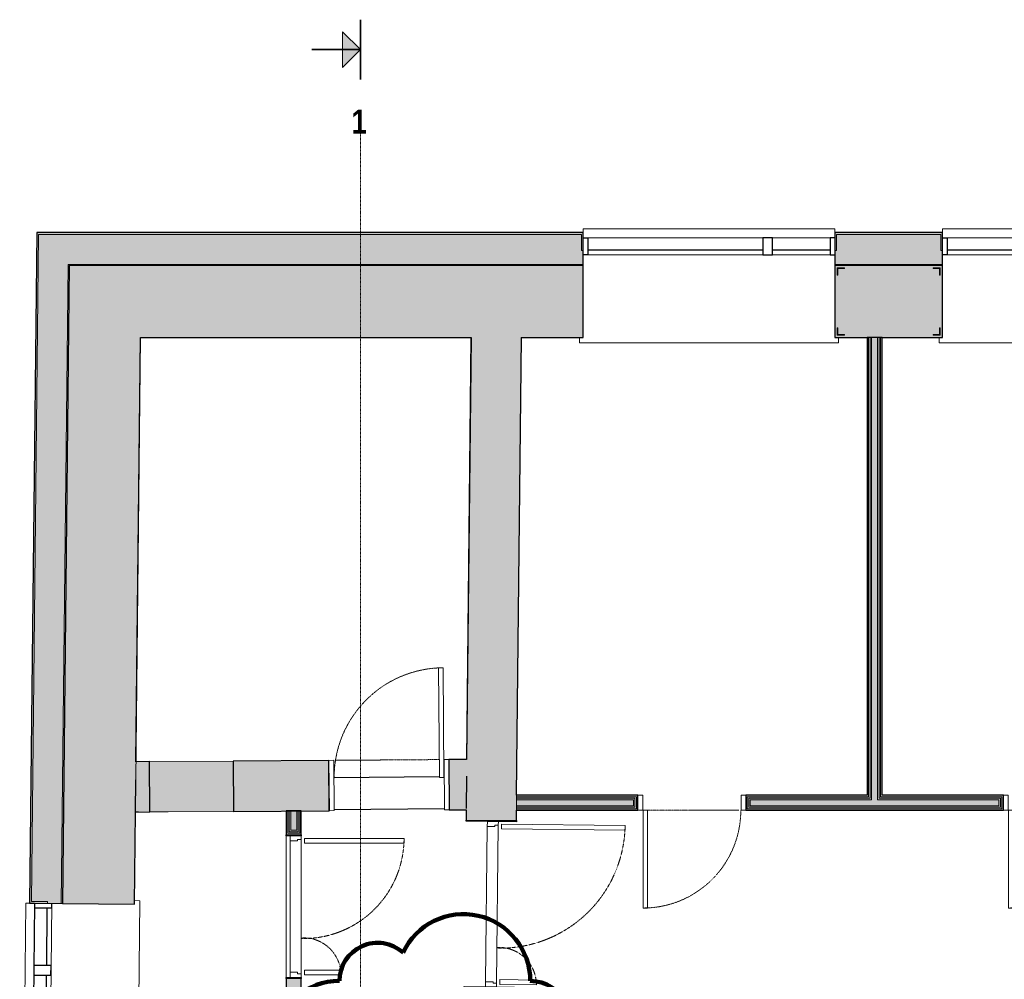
# Model space of a CAD drawing. Header units: millimetres. Extents: x -7937 to 93799, y -5691 to 12696.
# Tile 27 of 67: x 34107 to 42324, y 4688 to 12696. Entities that reach past the tile are written whole.
import ezdxf

# ---------------------------------------------------------------- set-up
doc = ezdxf.new("R2010")
doc.units = ezdxf.units.MM
for name, pattern in [('EST_Dash_1_1_', [2, 1, -1]), ('EST_Dash_2_1_', [3, 2, -1]), ('EST_Dash_2_2_', [4, 2, -2])]:
    doc.linetypes.add(name, pattern=pattern)
for name, color, linetype, lineweight in [('A-DETL-GENF', 7, 'Continuous', 9), ('A-DETL-GENF-HDLN', 7, 'EST_Dash_2_1_', 9), ('A-DOOR', 7, 'Continuous', 9), ('A-DOOR-FRAM', 7, 'Continuous', 25), ('A-GLAZ', 7, 'Continuous', 9)]:
    doc.layers.add(name, color=color, linetype=linetype, lineweight=lineweight)
for name, color, linetype, lineweight, true_color in [('A-FLOR', 7, 'Continuous', 9, 0x7f7f7f), ('A-WALL', 7, 'Continuous', 9, 0x7f7f7f), ('A-WALL-PATT', 7, 'Continuous', 9, 0x7f7f7f), ('G-ANNO-REVC', 1, 'Continuous', 50, 0xff0000), ('G-ANNO-SYMB', 6, 'EST_Dash_2_2_', 20, 0xff00ff), ('I-WALL', 7, 'Continuous', 9, 0x7f7f7f), ('S-BEAM', 7, 'Continuous', 9, 0x7f7f7f)]:
    doc.layers.add(name, color=color, linetype=linetype, lineweight=lineweight, true_color=true_color)
doc.styles.add('Swis721 Cn BT_B', font='swisscb.ttf', dxfattribs={"height": 200})

# ---------------------------------------------------------------- blocks, each defined once
blk = doc.blocks.new('Est_SU - SU-02-900x2100 mm-3671397-1K PUHAS_KUNSTIKS')
at = {"layer": 'A-DOOR', "color": 250, "true_color": 0x3d3d3d}
for p, q in [((370, 878.5), (370, 62.5)), ((408, 878.5), (370, 878.5)), ((370, 62.5), (370, 878.5)), ((370, 878.5), (408, 878.5)), ((408, 62.5), (408, 878.5)), ((408, 878.5), (408, 62.5)), ((370, 62.5), (408, 62.5)), ((408, 62.5), (370, 62.5))]:
    blk.add_line(p, q, dxfattribs=at)
at = {"layer": 'A-DOOR', "color": 253, "linetype": 'EST_Dash_1_1_', "lineweight": 5, "true_color": 0x9e9e9e}
for p, q in [((-8.7, 62.5), (-391, 62.5)), ((-391, 62.5), (408, 62.5))]:
    blk.add_line(p, q, dxfattribs=at)
blk.add_arc((408, 62.5), 816, 90, 180, dxfattribs=at)
at = {"layer": 'A-DOOR-FRAM', "color": 250, "lineweight": 9, "true_color": 0x3d3d3d}
for p, q in [((-410, 62.5), (-450, 62.5)), ((-450, 62.5), (-450, -62.5)), ((-450, -62.5), (-450, 62.5)), ((-450, 62.5), (-410, 62.5)), ((-410, -62.5), (-410, 62.5)), ((-410, 62.5), (-410, -62.5)), ((450, 62.5), (410, 62.5)), ((410, 62.5), (410, -62.5)), ((410, 62.5), (410, -62.5)), ((450, 62.5), (410, 62.5)), ((450, -62.5), (450, 62.5)), ((450, -62.5), (450, 62.5)), ((-450, -62.5), (-410, -62.5)), ((-410, -62.5), (-450, -62.5)), ((410, -62.5), (450, -62.5)), ((410, -62.5), (450, -62.5))]:
    blk.add_line(p, q, dxfattribs=at)
blk = doc.blocks.new('Est_SU - SU-14-1000x2100 mm-4449633-1K PUHAS_KUNSTIKS')
at = {"layer": 'A-DOOR', "color": 250, "true_color": 0x3d3d3d}
for p, q in [((420, 976), (420, 60)), ((458, 976), (420, 976)), ((420, 60), (420, 976)), ((420, 976), (458, 976)), ((458, 60), (458, 976)), ((458, 976), (458, 60)), ((420, 60), (458, 60)), ((458, 60), (420, 60))]:
    blk.add_line(p, q, dxfattribs=at)
at = {"layer": 'A-DOOR', "color": 253, "linetype": 'EST_Dash_1_1_', "lineweight": 5, "true_color": 0x9e9e9e}
for p, q in [((-13.3, 210), (-441, 210)), ((-441, 210), (420, 210))]:
    blk.add_line(p, q, dxfattribs=at)
blk.add_arc((458, 60), 916, 90, 180, dxfattribs=at)
at = {"layer": 'A-DOOR-FRAM', "color": 250, "lineweight": 9, "true_color": 0x3d3d3d}
for p, q in [((-460, 210), (-500, 210)), ((-500, 210), (-500, -210)), ((-500, -210), (-500, 210)), ((-500, 210), (-460, 210)), ((-460, -210), (-460, 210)), ((-460, 210), (-460, -210)), ((500, 210), (460, 210)), ((460, 210), (460, -210)), ((460, 210), (460, -210)), ((500, 210), (460, 210)), ((500, -210), (500, 210)), ((500, -210), (500, 210)), ((-500, -210), (-460, -210)), ((-460, -210), (-500, -210)), ((460, -210), (500, -210)), ((460, -210), (500, -210))]:
    blk.add_line(p, q, dxfattribs=at)
blk = doc.blocks.new('Siseuks laiendiga - SU-06-1200x2100 mm-2961057-1K PUHAS_KUNSTIKS')
at = {"layer": 'A-DOOR', "true_color": 0x3d3d3d}
h = blk.add_hatch(color=250, dxfattribs=at)
h.paths.add_polyline_path([(-600, -62.5), (-590, -62.5), (-590, 62.5), (-600, 62.5), (-600, -50)], flags=0)
h.paths.add_polyline_path([(590, 62.5), (590, -62.5), (600, -62.5), (600, 62.5)], flags=0)
at = {"layer": 'A-DETL-GENF', "color": 250, "lineweight": 5, "true_color": 0x3d3d3d}
for p, q in [((-590, 29.5), (-548, 29.5)), ((-590, -62.5), (-590, 29.5)), ((-548, 29.5), (-548, -32.5)), ((-548, 29.5), (548, 29.5)), ((548, 29.5), (590, 29.5)), ((548, -32.5), (548, 29.5)), ((590, 29.5), (590, -62.5)), ((-560, -62.5), (-590, -62.5)), ((-560, -32.5), (-560, -62.5)), ((-548, -32.5), (-560, -32.5)), ((560, -62.5), (-560, -62.5)), ((560, -32.5), (548, -32.5)), ((560, -62.5), (560, -32.5)), ((590, -62.5), (560, -62.5)), ((-569.2, -394.5), (-569.2, -89.5)), ((-569.2, -89.5), (-529.2, -89.5)), ((-529.2, -89.5), (-529.2, -394.5)), ((529.2, -89.5), (569.2, -89.5)), ((529.2, -920.5), (529.2, -89.5)), ((569.2, -89.5), (569.2, -920.5)), ((-529.2, -394.5), (-569.2, -394.5)), ((569.2, -920.5), (529.2, -920.5))]:
    blk.add_line(p, q, dxfattribs=at)
at = {"layer": 'A-DETL-GENF-HDLN', "color": 250, "true_color": 0x3d3d3d}
for centre, radius, start, end in [((-573.4, -81), 313.5, 270.76756, 3.3828), ((573.4, -81), 839.5, 178.73728, 269.71335)]:
    blk.add_arc(centre, radius, start, end, dxfattribs=at)
at = {"layer": 'A-DOOR', "color": 250, "lineweight": 25, "true_color": 0x3d3d3d}
for p, q in [((-600, -62.5), (-600, 62.5)), ((-600, 62.5), (-590, 62.5)), ((-590, 62.5), (-590, -62.5)), ((590, 62.5), (600, 62.5)), ((590, -62.5), (590, 62.5)), ((600, 62.5), (600, -62.5)), ((-590, -62.5), (-600, -62.5)), ((600, -62.5), (590, -62.5))]:
    blk.add_line(p, q, dxfattribs=at)
blk = doc.blocks.new('Siseuks laiendiga - SU-09-1400x2100 mm-3622317-1K PUHAS_KUNSTIKS')
at = {"layer": 'A-DOOR', "true_color": 0x3d3d3d}
h = blk.add_hatch(color=250, dxfattribs=at)
h.paths.add_polyline_path([(-700, -210), (-690, -209.9), (-690, 210), (-700, 210), (-700, -208.4)], flags=0)
h.paths.add_polyline_path([(690, -210), (700, -210), (700, 210), (690, 209), (690, -180.6)], flags=0)
at = {"layer": 'A-DETL-GENF', "color": 250, "lineweight": 5, "true_color": 0x3d3d3d}
for p, q in [((-690, 32), (-648, 32)), ((-690, -60), (-690, 32)), ((-648, 32), (-648, -30)), ((-648, 32), (648, 32)), ((648, 32), (690, 32)), ((648, -30), (648, 32)), ((690, 32), (690, -60)), ((-660, -60), (-690, -60)), ((-660, -30), (-660, -60)), ((-648, -30), (-660, -30)), ((660, -60), (-660, -60)), ((660, -30), (648, -30)), ((660, -60), (660, -30)), ((690, -60), (660, -60)), ((-669.2, -392), (-669.2, -87)), ((-669.2, -87), (-629.2, -87)), ((-629.2, -87), (-629.2, -392)), ((629.2, -87), (669.2, -87)), ((629.2, -1118), (629.2, -87)), ((669.2, -87), (669.2, -1118)), ((-629.2, -392), (-669.2, -392)), ((669.2, -1118), (629.2, -1118))]:
    blk.add_line(p, q, dxfattribs=at)
at = {"layer": 'A-DETL-GENF-HDLN', "color": 250, "true_color": 0x3d3d3d}
for centre, radius, start, end in [((-673.4, -78.5), 313.5, 270.76756, 3.3828), ((673.4, -78.5), 1039.5, 178.98026, 269.7685)]:
    blk.add_arc(centre, radius, start, end, dxfattribs=at)
at = {"layer": 'A-DOOR', "color": 250, "lineweight": 25, "true_color": 0x3d3d3d}
for p, q in [((-700, -210), (-700, 210)), ((-700, 210), (-690, 210)), ((-690, 210), (-690, -210)), ((690, 210), (700, 210)), ((690, -210), (690, 210)), ((700, 210), (700, -210)), ((-690, -210), (-700, -210)), ((700, -210), (690, -210))]:
    blk.add_line(p, q, dxfattribs=at)
blk = doc.blocks.new('Projekteeritav aken - A-01-2350x2100 mm-4784435-1K PUHAS_KUNSTIKS')
at = {"layer": 'A-GLAZ', "color": 250, "true_color": 0x3d3d3d}
for p, q in [((-1507.2, 532.5), (-1507.2, 606.1)), ((592.8, 606.1), (-1507.2, 606.1)), ((-1507.2, 600.2), (-1507.2, 605)), ((592.8, 606.1), (592.8, 532.5)), ((592.8, 605), (592.8, 600.2)), ((-1507.2, 532.5), (592.8, 532.5)), ((592.8, 532.5), (-1507.2, 532.5)), ((592.8, 531.5), (-1507.2, 531.5)), ((592.8, 390), (-1507.2, 390)), ((-1537.2, -342), (-1537.2, -300)), ((622.8, -300), (622.8, -342)), ((-1537.2, -345), (-1537.2, -342)), ((-1537.2, -345), (622.8, -345)), ((622.8, -342), (622.8, -345))]:
    blk.add_line(p, q, dxfattribs=at)
at = {"layer": 'A-GLAZ', "color": 250, "lineweight": 25, "true_color": 0x3d3d3d}
for p, q in [((-1507.2, 532.5), (-1469.1, 532.5)), ((-1469.1, 532.5), (-1469.1, 390)), ((-7.2, 532.5), (-7.2, 390)), ((72.8, 532.5), (-7.2, 532.5)), ((72.8, 390), (72.8, 532.5)), ((554.7, 532.5), (554.7, 390)), ((592.8, 532.5), (554.7, 532.5)), ((-7.2, 429.3), (-1469.1, 429.3)), ((554.7, 429.3), (72.8, 429.3)), ((-1469.1, 390), (-1507.2, 390)), ((-7.2, 390), (72.8, 390)), ((554.7, 390), (592.8, 390))]:
    blk.add_line(p, q, dxfattribs=at)
blk = doc.blocks.new('Projekteeritav aken - TTA-01-2350x2100 mm-6603859-1K PUHAS_KUNSTIKS')
at = {"layer": 'A-GLAZ', "color": 250, "true_color": 0x3d3d3d}
for p, q in [((-1507.2, 532.5), (-1507.2, 606.1)), ((592.8, 606.1), (-1507.2, 606.1)), ((-1507.2, 600.2), (-1507.2, 605)), ((592.8, 606.1), (592.8, 532.5)), ((592.8, 605), (592.8, 600.2)), ((-1507.2, 532.5), (592.8, 532.5)), ((592.8, 532.5), (-1507.2, 532.5)), ((592.8, 531.5), (-1507.2, 531.5)), ((592.8, 390), (-1507.2, 390)), ((-1537.2, -342), (-1537.2, -300)), ((622.8, -300), (622.8, -342)), ((-1537.2, -345), (-1537.2, -342)), ((-1537.2, -345), (622.8, -345)), ((622.8, -342), (622.8, -345))]:
    blk.add_line(p, q, dxfattribs=at)
at = {"layer": 'A-GLAZ', "color": 250, "lineweight": 25, "true_color": 0x3d3d3d}
for p, q in [((-1507.2, 532.5), (-1469.1, 532.5)), ((-1469.1, 532.5), (-1469.1, 390)), ((-7.2, 532.5), (-7.2, 390)), ((72.8, 532.5), (-7.2, 532.5)), ((72.8, 390), (72.8, 532.5)), ((554.7, 532.5), (554.7, 390)), ((592.8, 532.5), (554.7, 532.5)), ((-7.2, 429.3), (-1469.1, 429.3)), ((554.7, 429.3), (72.8, 429.3)), ((-1469.1, 390), (-1507.2, 390)), ((-7.2, 390), (72.8, 390)), ((554.7, 390), (592.8, 390))]:
    blk.add_line(p, q, dxfattribs=at)
blk = doc.blocks.new('Equal L - L60x5-5023267-1K PUHAS_KUNSTIKS')
at = {"layer": 'S-BEAM', "color": 250, "true_color": 0x3d3d3d}
for p, q in [((-5888.2, -2056.2), (-5893.2, -2056.2)), ((-5893.2, -2056.2), (-5893.2, -2116.2)), ((-5893.2, -2116.2), (-5833.2, -2116.2)), ((-5888.2, -2111.2), (-5888.2, -2056.2)), ((-5833.2, -2111.2), (-5888.2, -2111.2)), ((-5833.2, -2116.2), (-5833.2, -2111.2))]:
    blk.add_line(p, q, dxfattribs=at)
blk = doc.blocks.new('Section - Arrow_ name_ position-7234-1K PUHAS_KUNSTIKS')
at = {"layer": 'G-ANNO-SYMB', "linetype": 'Continuous', "lineweight": 9, "true_color": 0x5b5b5b}
blk.add_hatch(color=251, dxfattribs=at).paths.add_polyline_path([(-7.5, -1.5), (-6, 0), (-4.5, -1.5)], flags=0)
at = {"layer": 'G-ANNO-SYMB', "color": 250, "linetype": 'Continuous', "lineweight": 35, "true_color": 0x333333}
for p, q in [((-3.5, 0), (-8.5, 0)), ((-6, 0), (-6, -4.071))]:
    blk.add_line(p, q, dxfattribs=at)
at = {"layer": 'G-ANNO-SYMB', "color": 250, "linetype": 'Continuous', "lineweight": 9, "true_color": 0x333333}
for p, q in [((-6, 0), (-7.5, -1.5)), ((-4.5, -1.5), (-6, 0)), ((-7.5, -1.5), (-4.5, -1.5))]:
    blk.add_line(p, q, dxfattribs=at)
blk = doc.blocks.new('Family - ___-6931732-1K PUHAS_KUNSTIKS')
at = {"layer": 'G-ANNO-REVC', "color": 20, "lineweight": 100, "true_color": 0xff3333}
for centre, radius, start, end in [((-8911.5, 4674.1), 557.4, 360, 154.79123), ((-9628.1, 4674.1), 318.5, 48.18969, 180), ((-9946.6, 4101.1), 573, 90, 244.79123), ((-8354.1, 4346.7), 327.4, 318.18969, 90), ((-8354.1, 3610), 573, 270, 64.79123), ((-9946.6, 3364.4), 327.4, 138.18969, 270), ((-9946.6, 2464), 573, 90, 244.79123), ((-8354.1, 2709.5), 327.4, 318.18969, 90), ((-8354.1, 1972.8), 573, 270, 64.79123), ((-9946.6, 1727.2), 327.4, 138.18969, 270), ((-9389.2, 1399.8), 557.4, 180, 334.79123), ((-8672.6, 1399.8), 318.5, 228.18969, 360)]:
    blk.add_arc(centre, radius, start, end, dxfattribs=at)

msp = doc.modelspace()

# ---------------------------------------------------------------- hatches: boundary and pattern name
at = {"layer": 'A-WALL', "true_color": 0x3d3d3d}
h = msp.add_hatch(color=250, dxfattribs=at)
h.paths.add_polyline_path([(34374.9, -2146.2), (34384.9, -2146.2), (34442.1, 3220.9), (34432.1, 3221), (34390.2, -714.8)], flags=0)
h.paths.add_polyline_path([(34464.5, 5320.8), (34521.2, 10653.8), (34511.2, 10653.8), (34454.5, 5320.9)], flags=0)
h = msp.add_hatch(color=250, dxfattribs=at)
h.paths.add_polyline_path([(54051.6, 10643.8), (54051.6, 10653.8), (52709.1, 10653.8), (52709.1, 10643.8), (52964, 10643.8)], flags=0)
h.paths.add_polyline_path([(51059.1, 10643.8), (51059.1, 10653.8), (49909.1, 10653.8), (49909.1, 10643.8), (50754.3, 10643.8)], flags=0)
h.paths.add_polyline_path([(47809.1, 10643.8), (47809.1, 10653.8), (46909.1, 10653.8), (46909.1, 10643.8), (47603.3, 10643.8)], flags=0)
h.paths.add_polyline_path([(44809.1, 10643.8), (44809.1, 10653.8), (43909.1, 10653.8), (43909.1, 10643.8), (44029.5, 10643.8)], flags=0)
h.paths.add_polyline_path([(41809.1, 10643.8), (41809.1, 10653.8), (40909.1, 10653.8), (40909.1, 10643.8), (41349.2, 10643.8)], flags=0)
h.paths.add_polyline_path([(38809.1, 10643.8), (38809.1, 10653.8), (34521.2, 10653.8), (34521.1, 10643.8), (38668.8, 10643.8)], flags=0)
at = {"layer": 'A-WALL-PATT', "true_color": 0x3d3d3d}
h = msp.add_hatch(color=250, dxfattribs=at)
h.paths.add_polyline_path([(34107.1, -2411.2), (34122.1, -2411.2), (34181.9, 3208.6), (34315.8, 3207.2), (34316, 3222.2), (34167.1, 3223.8), (34125.2, -714.8)], flags=0)
h.paths.add_polyline_path([(34338.3, 5322.1), (34338.5, 5337.1), (34204.6, 5338.5), (34264, 10918.8), (34249, 10918.8), (34189.5, 5323.7)], flags=0)
h = msp.add_hatch(color=250, dxfattribs=at)
h.paths.add_polyline_path([(34372.3, -2396.2), (34432.1, 3221), (34316, 3222.2), (34315.8, 3207.2), (34181.9, 3208.6), (34122.3, -2396.2)], flags=0)
h.paths.add_polyline_path([(34454.5, 5320.9), (34513.9, 10903.8), (34263.9, 10903.8), (34204.6, 5338.5), (34338.5, 5337.1), (34338.3, 5322.1)], flags=0)
h = msp.add_hatch(color=250, dxfattribs=at)
h.paths.add_polyline_path([(49924.1, 10769.9), (49924.1, 10903.8), (51044.1, 10903.8), (51044.1, 10781.3), (51059.1, 10781.3), (51059.1, 10918.8), (49909.1, 10918.8), (49909.1, 10769.9)], flags=0)
h.paths.add_polyline_path([(47809.1, 10769.9), (47809.1, 10918.8), (46909.1, 10918.8), (46909.1, 10769.9), (46924.1, 10769.9), (46924.1, 10903.8), (47794.1, 10903.8), (47794.1, 10769.9)], flags=0)
h.paths.add_polyline_path([(44809.1, 10769.9), (44809.1, 10918.8), (43909.1, 10918.8), (43909.1, 10769.9), (43924.1, 10769.9), (43924.1, 10903.8), (44794.1, 10903.8), (44794.1, 10769.9)], flags=0)
h.paths.add_polyline_path([(41809.1, 10769.9), (41809.1, 10918.8), (40909.1, 10918.8), (40909.1, 10769.9), (40924.1, 10769.9), (40924.1, 10903.8), (41794.1, 10903.8), (41794.1, 10769.9)], flags=0)
h.paths.add_polyline_path([(38809.1, 10769.9), (38809.1, 10918.8), (34264, 10918.8), (34263.9, 10903.8), (38794.1, 10903.8), (38794.1, 10769.9)], flags=0)
h.paths.add_polyline_path([(52724.1, 10781.3), (52724.1, 10903.8), (54051.6, 10903.8), (54051.6, 10918.8), (52709.1, 10918.8), (52709.1, 10781.3)], flags=0)
h = msp.add_hatch(color=250, dxfattribs=at)
h.paths.add_polyline_path([(54051.6, 10653.8), (54051.6, 10903.8), (52724.1, 10903.8), (52724.1, 10781.3), (52709.1, 10781.3), (52709.1, 10653.8), (52964, 10653.8)], flags=0)
h.paths.add_polyline_path([(51059.1, 10653.8), (51059.1, 10781.3), (51044.1, 10781.3), (51044.1, 10903.8), (49924.1, 10903.8), (49924.1, 10769.9), (49909.1, 10769.9), (49909.1, 10653.8), (50754.3, 10653.8)], flags=0)
h.paths.add_polyline_path([(47809.1, 10653.8), (47809.1, 10769.9), (47794.1, 10769.9), (47794.1, 10903.8), (46924.1, 10903.8), (46924.1, 10769.9), (46909.1, 10769.9), (46909.1, 10653.8), (47603.3, 10653.8)], flags=0)
h.paths.add_polyline_path([(44809.1, 10653.8), (44809.1, 10769.9), (44794.1, 10769.9), (44794.1, 10903.8), (43924.1, 10903.8), (43924.1, 10769.9), (43909.1, 10769.9), (43909.1, 10653.8), (44029.5, 10653.8)], flags=0)
h.paths.add_polyline_path([(41809.1, 10653.8), (41809.1, 10769.9), (41794.1, 10769.9), (41794.1, 10903.8), (40924.1, 10903.8), (40924.1, 10769.9), (40909.1, 10769.9), (40909.1, 10653.8), (41349.2, 10653.8)], flags=0)
h.paths.add_polyline_path([(38809.1, 10653.8), (38809.1, 10769.9), (38794.1, 10769.9), (38794.1, 10903.8), (34513.9, 10903.8), (34511.2, 10653.8), (38668.8, 10653.8)], flags=0)
at = {"layer": 'A-WALL-PATT', "true_color": 0x414141}
h = msp.add_hatch(color=250, dxfattribs=at)
h.paths.add_polyline_path([(34391.4, -1536.2), (34991.5, -1536.2), (35042.1, 3214.5), (34445.5, 3220.8), (34445.5, 3217), (34442.1, 3217.1), (34400.2, -714.8)], flags=0)
h.paths.add_polyline_path([(35064.4, 5314.4), (35121.2, 10643.8), (34521.1, 10643.8), (34464.5, 5320.8)], flags=0)
h = msp.add_hatch(color=250, dxfattribs=at)
h.paths.add_polyline_path([(50401.8, 10043.8), (50401.8, 10643.8), (49909.1, 10643.8), (49909.1, 10043.8), (50187.6, 10043.8)], flags=0)
h.paths.add_polyline_path([(47809.1, 10043.8), (47809.1, 10643.8), (46909.1, 10643.8), (46909.1, 10043.8), (47789.1, 10043.8)], flags=0)
h.paths.add_polyline_path([(44809.1, 10043.8), (44809.1, 10643.8), (43909.1, 10643.8), (43909.1, 10043.8), (44789.1, 10043.8)], flags=0)
h.paths.add_polyline_path([(41809.1, 10043.8), (41809.1, 10643.8), (40909.1, 10643.8), (40909.1, 10043.8), (41789.1, 10043.8)], flags=0)
h.paths.add_polyline_path([(38809.1, 10043.8), (38809.1, 10643.8), (35121.2, 10643.8), (35114.8, 10043.8), (38668.8, 10043.8)], flags=0)
h.paths.add_polyline_path([(46939.1, 10063.8), (46929.1, 10063.8), (46929.1, 10123.8), (46934.1, 10123.8), (46934.1, 10068.8), (46989.1, 10068.8), (46989.1, 10063.8)], flags=0)
h.paths.add_polyline_path([(47784.1, 10063.8), (47729.1, 10063.8), (47729.1, 10068.8), (47784.1, 10068.8), (47784.1, 10123.8), (47789.1, 10123.8), (47789.1, 10063.8)], flags=0)
h.paths.add_polyline_path([(43934.1, 10063.8), (43929.1, 10063.8), (43929.1, 10123.8), (43934.1, 10123.8), (43934.1, 10068.8), (43989.1, 10068.8), (43989.1, 10063.8)], flags=0)
h.paths.add_polyline_path([(44779.1, 10063.8), (44729.1, 10063.8), (44729.1, 10068.8), (44784.1, 10068.8), (44784.1, 10123.8), (44789.1, 10123.8), (44789.1, 10063.8), (44784.1, 10063.8)], flags=0)
h.paths.add_polyline_path([(40934.1, 10063.8), (40929.1, 10063.8), (40929.1, 10123.8), (40934.1, 10123.8), (40934.1, 10068.8), (40989.1, 10068.8), (40989.1, 10063.8)], flags=0)
h.paths.add_polyline_path([(41784.1, 10063.8), (41729.1, 10063.8), (41729.1, 10068.8), (41784.1, 10068.8), (41784.1, 10123.8), (41789.1, 10123.8), (41789.1, 10063.8)], flags=0)
h.paths.add_polyline_path([(47789.1, 10563.8), (47784.1, 10563.8), (47784.1, 10618.8), (47729.1, 10618.8), (47729.1, 10623.8), (47789.1, 10623.8), (47789.1, 10618.8)], flags=0)
h.paths.add_polyline_path([(44784.1, 10563.8), (44784.1, 10618.8), (44729.1, 10618.8), (44729.1, 10623.8), (44789.1, 10623.8), (44789.1, 10563.8)], flags=0)
h.paths.add_polyline_path([(41784.1, 10563.8), (41784.1, 10618.8), (41729.1, 10618.8), (41729.1, 10623.8), (41789.1, 10623.8), (41789.1, 10563.8)], flags=0)
h.paths.add_polyline_path([(46934.1, 10563.8), (46929.1, 10563.8), (46929.1, 10623.8), (46989.1, 10623.8), (46989.1, 10618.8), (46934.1, 10618.8)], flags=0)
h.paths.add_polyline_path([(43929.1, 10563.8), (43929.1, 10623.8), (43989.1, 10623.8), (43989.1, 10618.8), (43934.1, 10618.8), (43934.1, 10563.8)], flags=0)
h.paths.add_polyline_path([(40929.1, 10563.8), (40929.1, 10623.8), (40989.1, 10623.8), (40989.1, 10618.8), (40934.1, 10618.8), (40934.1, 10563.8)], flags=0)
h = msp.add_hatch(color=250, dxfattribs=at)
h.paths.add_polyline_path([(38171.2, -1536.2), (38189.3, 163.8), (37769.4, 168.3), (37751.2, -1536.2)], flags=0)
h.paths.add_polyline_path([(38204.2, 1563.7), (38236.7, 4612.8), (37816.7, 4617.3), (37784.3, 1568.2)], flags=0)
h.paths.add_polyline_path([(38251.6, 6012.7), (38294.5, 10043.8), (37874.5, 10043.8), (37831.6, 6017.2), (38222.1, 6013.1)], flags=0)
at = {"layer": 'A-WALL-PATT', "true_color": 0x3d3d3d}
for points in [[(41191.6, 6223.8), (41191.6, 10043.8), (41179.1, 10043.8), (41179.1, 6223.8)], [(41191.6, 6211.3), (41204.1, 6211.3), (41204.1, 10043.8), (41191.6, 10043.8), (41191.6, 6222.1)], [(41204.1, 6198.8), (41216.6, 6198.8), (41216.6, 10043.8), (41204.1, 10043.8), (41204.1, 6211.3)], [(41266.6, 6186.3), (41266.6, 10043.8), (41216.6, 10043.8), (41216.6, 6186.3)], [(41266.6, 6198.8), (41279.1, 6198.8), (41279.1, 10043.8), (41266.6, 10043.8), (41266.6, 6222.1)], [(41279.1, 6211.3), (41291.6, 6211.3), (41291.6, 10043.8), (41279.1, 10043.8), (41279.1, 6222.1)], [(41291.6, 6223.8), (41304.1, 6223.8), (41304.1, 10043.8), (41291.6, 10043.8), (41291.6, 6852.7)]]:
    msp.add_hatch(color=250, dxfattribs=at).paths.add_polyline_path(points, flags=0)
at = {"layer": 'A-WALL-PATT', "true_color": 0x414141}
h = msp.add_hatch(color=250, dxfattribs=at)
h.paths.add_polyline_path([(35072.6, 6083.6), (35192.7, 6084.5), (35189.7, 6504.5), (35077.1, 6503.7)], flags=0)
h.paths.add_polyline_path([(35892.7, 6089.4), (36691, 6095), (36688.1, 6515), (35889.7, 6509.4)], flags=0)
h.paths.add_polyline_path([(37691, 6102), (37832.6, 6103), (37837, 6523.1), (37688.1, 6522)], flags=0)
at = {"layer": 'A-WALL-PATT', "true_color": 0x3d3d3d}
h = msp.add_hatch(color=250, dxfattribs=at)
h.paths.add_polyline_path([(50133.4, 6136.3), (50134.1, 6186.3), (49254.1, 6186.3), (49254.1, 6136.3), (49390.2, 6136.3)], flags=0)
h.paths.add_polyline_path([(48279.1, 6136.3), (48279.1, 6186.3), (46104.1, 6186.3), (46104.1, 6136.3), (47603.3, 6136.3)], flags=0)
h.paths.add_polyline_path([(44923, 6136.3), (45129.1, 6136.3), (45129.1, 6186.3), (43254.1, 6186.3), (43254.1, 6136.3), (44029.5, 6136.3)], flags=0)
h.paths.add_polyline_path([(42279.1, 6136.3), (42279.1, 6186.3), (40204.1, 6186.3), (40204.1, 6136.3), (42242.6, 6136.3)], flags=0)
h.paths.add_polyline_path([(39229.1, 6136.3), (39229.1, 6186.3), (38253.5, 6186.3), (38252.9, 6136.3), (38668.8, 6136.3)], flags=0)
h = msp.add_hatch(color=250, dxfattribs=at)
h.paths.add_polyline_path([(49254.1, 6161.3), (49254.1, 6186.3), (50134.1, 6186.3), (50134.2, 6198.8), (49241.6, 6198.8), (49241.6, 6161.3)], flags=0)
h.paths.add_polyline_path([(48291.6, 6161.3), (48291.6, 6198.8), (47266.6, 6198.8), (47266.6, 6186.3), (48279.1, 6186.3), (48279.1, 6161.3)], flags=0)
h.paths.add_polyline_path([(46091.6, 6161.3), (46104.1, 6161.3), (46104.1, 6186.3), (47216.6, 6186.3), (47216.6, 6198.8), (46091.6, 6198.8)], flags=0)
h.paths.add_polyline_path([(45141.6, 6161.3), (45141.6, 6198.8), (44266.6, 6198.8), (44266.6, 6186.3), (45129.1, 6186.3), (45129.1, 6161.3)], flags=0)
h.paths.add_polyline_path([(43254.1, 6161.3), (43254.1, 6186.3), (44216.6, 6186.3), (44216.6, 6198.8), (43241.6, 6198.8), (43241.6, 6161.3)], flags=0)
h.paths.add_polyline_path([(42291.6, 6161.3), (42291.6, 6198.8), (41266.6, 6198.8), (41266.6, 6186.3), (42279.1, 6186.3), (42279.1, 6161.3)], flags=0)
h.paths.add_polyline_path([(40204.1, 6161.3), (40204.1, 6186.3), (41216.6, 6186.3), (41216.6, 6198.8), (40191.6, 6198.8), (40191.6, 6161.3)], flags=0)
h.paths.add_polyline_path([(39241.6, 6161.3), (39241.6, 6198.8), (38253.6, 6198.8), (38253.5, 6186.3), (39229.1, 6186.3), (39229.1, 6161.3)], flags=0)
h = msp.add_hatch(color=250, dxfattribs=at)
h.paths.add_polyline_path([(49229.1, 6161.3), (49241.6, 6161.3), (49241.6, 6198.8), (50134.2, 6198.8), (50134.4, 6211.3), (49229.1, 6211.3)], flags=0)
h.paths.add_polyline_path([(48304.1, 6161.3), (48304.1, 6211.3), (47279.1, 6211.3), (47279.1, 6198.8), (48291.6, 6198.8), (48291.6, 6161.3)], flags=0)
h.paths.add_polyline_path([(46079.1, 6161.3), (46091.6, 6161.3), (46091.6, 6198.8), (47204.1, 6198.8), (47204.1, 6211.3), (46079.1, 6211.3)], flags=0)
h.paths.add_polyline_path([(45154.1, 6161.3), (45154.1, 6211.3), (44279.1, 6211.3), (44279.1, 6198.8), (45141.6, 6198.8), (45141.6, 6161.3)], flags=0)
h.paths.add_polyline_path([(43229.1, 6161.3), (43241.6, 6161.3), (43241.6, 6198.8), (44204.1, 6198.8), (44204.1, 6211.3), (43229.1, 6211.3)], flags=0)
h.paths.add_polyline_path([(42304.1, 6161.3), (42304.1, 6211.3), (41279.1, 6211.3), (41279.1, 6198.8), (42291.6, 6198.8), (42291.6, 6161.3)], flags=0)
h.paths.add_polyline_path([(40179.1, 6161.3), (40191.6, 6161.3), (40191.6, 6198.8), (41204.1, 6198.8), (41204.1, 6211.3), (40179.1, 6211.3)], flags=0)
h.paths.add_polyline_path([(39254.1, 6161.3), (39254.1, 6211.3), (38253.7, 6211.3), (38253.6, 6198.8), (39241.6, 6198.8), (39241.6, 6161.3)], flags=0)
h = msp.add_hatch(color=250, dxfattribs=at)
h.paths.add_polyline_path([(49229.1, 6161.3), (49229.1, 6211.3), (50134.4, 6211.3), (50134.6, 6223.8), (49216.6, 6223.8), (49216.6, 6161.3)], flags=0)
h.paths.add_polyline_path([(48316.6, 6161.3), (48316.6, 6223.8), (47291.6, 6223.8), (47291.6, 6211.3), (48304.1, 6211.3), (48304.1, 6161.3)], flags=0)
h.paths.add_polyline_path([(46066.6, 6161.3), (46079.1, 6161.3), (46079.1, 6211.3), (47191.6, 6211.3), (47191.6, 6223.8), (46066.6, 6223.8)], flags=0)
h.paths.add_polyline_path([(45154.1, 6161.3), (45166.6, 6161.3), (45166.6, 6223.8), (44291.6, 6223.8), (44291.6, 6211.3), (45154.1, 6211.3)], flags=0)
h.paths.add_polyline_path([(43216.6, 6161.3), (43229.1, 6161.3), (43229.1, 6211.3), (44191.6, 6211.3), (44191.6, 6223.8), (43216.6, 6223.8)], flags=0)
h.paths.add_polyline_path([(42304.1, 6161.3), (42316.6, 6161.3), (42316.6, 6223.8), (41291.6, 6223.8), (41291.6, 6211.3), (42304.1, 6211.3)], flags=0)
h.paths.add_polyline_path([(40179.1, 6161.3), (40179.1, 6211.3), (41191.6, 6211.3), (41191.6, 6223.8), (40166.6, 6223.8), (40166.6, 6161.3)], flags=0)
h.paths.add_polyline_path([(39266.6, 6161.3), (39266.6, 6223.8), (38253.9, 6223.8), (38253.7, 6211.3), (39254.1, 6211.3), (39254.1, 6161.3)], flags=0)
h = msp.add_hatch(color=250, dxfattribs=at)
h.paths.add_polyline_path([(36344.2, 263.8), (36344.2, 4681.6), (36394.2, 4681.6), (36394.2, 4694.1), (36331.7, 4694.1), (36331.7, 263.8)], flags=0)
h.paths.add_polyline_path([(36331.7, 5894.1), (36394.2, 5894.1), (36394.2, 5906.6), (36344.2, 5906.6), (36344.2, 6094.1), (36331.7, 6094.1)], flags=0)
h = msp.add_hatch(color=250, dxfattribs=at)
h.paths.add_polyline_path([(36356.7, 263.8), (36356.7, 4669.1), (36394.2, 4669.1), (36394.2, 4681.6), (36344.2, 4681.6), (36344.2, 263.8)], flags=0)
h.paths.add_polyline_path([(36344.2, 5906.6), (36394.2, 5906.6), (36394.2, 5919.1), (36356.7, 5919.1), (36356.7, 6094.1), (36344.2, 6094.1)], flags=0)
h = msp.add_hatch(color=250, dxfattribs=at)
h.paths.add_polyline_path([(36369.2, 263.8), (36369.2, 4656.6), (36394.2, 4656.6), (36394.2, 4669.1), (36356.7, 4669.1), (36356.7, 263.8)], flags=0)
h.paths.add_polyline_path([(36356.7, 5919.1), (36394.2, 5919.1), (36394.2, 5931.6), (36369.2, 5931.6), (36369.2, 6094.1), (36356.7, 6094.1)], flags=0)
h = msp.add_hatch(color=250, dxfattribs=at)
h.paths.add_polyline_path([(36419.2, 263.8), (36419.2, 4656.6), (36369.2, 4656.6), (36369.2, 263.8), (36394.2, 263.8)], flags=0)
h.paths.add_polyline_path([(36369.2, 5931.6), (36419.2, 5931.6), (36419.2, 6094.1), (36369.2, 6094.1)], flags=0)
h = msp.add_hatch(color=250, dxfattribs=at)
h.paths.add_polyline_path([(36419.2, 263.8), (36431.7, 263.8), (36431.7, 4669.1), (36394.2, 4669.1), (36394.2, 4656.6), (36419.2, 4656.6), (36419.2, 1807.7)], flags=0)
h.paths.add_polyline_path([(36431.7, 5919.1), (36431.7, 6094.1), (36419.2, 6094.1), (36419.2, 5931.6), (36394.2, 5931.6), (36394.2, 5919.1)], flags=0)
h = msp.add_hatch(color=250, dxfattribs=at)
h.paths.add_polyline_path([(36431.7, 263.8), (36444.2, 263.8), (36444.2, 4681.6), (36394.2, 4681.6), (36394.2, 4669.1), (36431.7, 4669.1), (36431.7, 1807.7)], flags=0)
h.paths.add_polyline_path([(36444.2, 5906.6), (36444.2, 6094.1), (36431.7, 6094.1), (36431.7, 5919.1), (36394.2, 5919.1), (36394.2, 5906.6), (36435.2, 5906.6)], flags=0)
h = msp.add_hatch(color=250, dxfattribs=at)
h.paths.add_polyline_path([(36444.2, 263.8), (36456.7, 263.8), (36456.7, 4694.1), (36394.2, 4694.1), (36394.2, 4681.6), (36444.2, 4681.6), (36444.2, 1807.7)], flags=0)
h.paths.add_polyline_path([(36456.7, 5894.1), (36456.7, 6094.1), (36444.2, 6094.1), (36444.2, 5906.6), (36394.2, 5906.6), (36394.2, 5894.1), (36435.2, 5894.1)], flags=0)
h = msp.add_hatch(color=250, dxfattribs=at)
h.paths.add_polyline_path([(50132.8, 6098.8), (50133, 6111.3), (49229.1, 6111.3), (49229.1, 6161.3), (49216.6, 6161.3), (49216.6, 6098.8), (49390.2, 6098.8)], flags=0)
h.paths.add_polyline_path([(48316.6, 6098.8), (48316.6, 6161.3), (48304.1, 6161.3), (48304.1, 6111.3), (47291.6, 6111.3), (47291.6, 6098.8), (47603.3, 6098.8)], flags=0)
h.paths.add_polyline_path([(47156.6, 6098.8), (47191.6, 6098.8), (47191.6, 6111.3), (46079.1, 6111.3), (46079.1, 6161.3), (46066.6, 6161.3), (46066.6, 6098.8), (46709.8, 6098.8)], flags=0)
h.paths.add_polyline_path([(45166.6, 6098.8), (45166.6, 6161.3), (45154.1, 6161.3), (45154.1, 6111.3), (43229.1, 6111.3), (43229.1, 6161.3), (43216.6, 6161.3), (43216.6, 6098.8), (44923, 6098.8)], flags=0)
h.paths.add_polyline_path([(42242.6, 6098.8), (42316.6, 6098.8), (42316.6, 6161.3), (42304.1, 6161.3), (42304.1, 6111.3), (40179.1, 6111.3), (40179.1, 6161.3), (40166.6, 6161.3), (40166.6, 6098.8), (41349.2, 6098.8)], flags=0)
h.paths.add_polyline_path([(39266.6, 6098.8), (39266.6, 6161.3), (39254.1, 6161.3), (39254.1, 6111.3), (38252.7, 6111.3), (38252.5, 6098.8), (38668.8, 6098.8)], flags=0)
h = msp.add_hatch(color=250, dxfattribs=at)
h.paths.add_polyline_path([(50133, 6111.3), (50133.2, 6123.8), (49241.6, 6123.8), (49241.6, 6161.3), (49229.1, 6161.3), (49229.1, 6111.3), (49390.2, 6111.3)], flags=0)
h.paths.add_polyline_path([(48304.1, 6111.3), (48304.1, 6161.3), (48291.6, 6161.3), (48291.6, 6123.8), (47279.1, 6123.8), (47279.1, 6111.3), (47603.3, 6111.3)], flags=0)
h.paths.add_polyline_path([(47156.6, 6111.3), (47204.1, 6111.3), (47204.1, 6123.8), (46091.6, 6123.8), (46091.6, 6161.3), (46079.1, 6161.3), (46079.1, 6111.3), (46709.8, 6111.3)], flags=0)
h.paths.add_polyline_path([(45154.1, 6111.3), (45154.1, 6161.3), (45141.6, 6161.3), (45141.6, 6123.8), (43241.6, 6123.8), (43241.6, 6161.3), (43229.1, 6161.3), (43229.1, 6111.3), (44923, 6111.3)], flags=0)
h.paths.add_polyline_path([(42242.6, 6111.3), (42304.1, 6111.3), (42304.1, 6161.3), (42291.6, 6161.3), (42291.6, 6123.8), (40191.6, 6123.8), (40191.6, 6161.3), (40179.1, 6161.3), (40179.1, 6111.3), (41349.2, 6111.3)], flags=0)
h.paths.add_polyline_path([(39254.1, 6111.3), (39254.1, 6161.3), (39241.6, 6161.3), (39241.6, 6123.8), (38252.8, 6123.8), (38252.7, 6111.3), (38668.8, 6111.3)], flags=0)
h = msp.add_hatch(color=250, dxfattribs=at)
h.paths.add_polyline_path([(50133.2, 6123.8), (50133.4, 6136.3), (49254.1, 6136.3), (49254.1, 6161.3), (49241.6, 6161.3), (49241.6, 6123.8), (49390.2, 6123.8)], flags=0)
h.paths.add_polyline_path([(48291.6, 6123.8), (48291.6, 6161.3), (48279.1, 6161.3), (48279.1, 6136.3), (47266.6, 6136.3), (47266.6, 6123.8), (47603.3, 6123.8)], flags=0)
h.paths.add_polyline_path([(47156.6, 6123.8), (47216.6, 6123.8), (47216.6, 6136.3), (46104.1, 6136.3), (46104.1, 6161.3), (46091.6, 6161.3), (46091.6, 6123.8), (46709.8, 6123.8)], flags=0)
h.paths.add_polyline_path([(44923, 6123.8), (45141.6, 6123.8), (45141.6, 6161.3), (45129.1, 6161.3), (45129.1, 6136.3), (43254.1, 6136.3), (43254.1, 6161.3), (43241.6, 6161.3), (43241.6, 6123.8), (44029.5, 6123.8)], flags=0)
h.paths.add_polyline_path([(42291.6, 6123.8), (42291.6, 6161.3), (42279.1, 6161.3), (42279.1, 6136.3), (40204.1, 6136.3), (40204.1, 6161.3), (40191.6, 6161.3), (40191.6, 6123.8), (42242.6, 6123.8)], flags=0)
h.paths.add_polyline_path([(39241.6, 6123.8), (39241.6, 6161.3), (39229.1, 6161.3), (39229.1, 6136.3), (38252.9, 6136.3), (38252.8, 6123.8), (38668.8, 6123.8)], flags=0)
at = {"layer": 'I-WALL', "true_color": 0x3d3d3d}
msp.add_hatch(color=250, dxfattribs=at).paths.add_polyline_path([(35192.7, 6084.5), (35892.7, 6089.4), (35889.7, 6509.4), (35189.7, 6504.5)], flags=0)

# ---------------------------------------------------------------- linework, layer by layer
at = {"layer": 'A-FLOR', "color": 253, "true_color": 0x9e9e9e}
for p, q in [((35114.8, 10043.8), (35075.5, 6352.5)), ((37872.6, 10043.8), (35114.8, 10043.8)), ((37836, 6523), (37872.6, 10043.8)), ((38779.1, 10043.8), (38292.6, 10043.8)), ((41779.1, 10043.8), (40939.1, 10043.8)), ((36729.1, 6371.2), (37609.1, 6381.2)), ((37647.1, 6381.6), (37649.1, 6381.6)), ((35072.6, 6082.5), (35064.7, 5344.4)), ((35346.5, 6085.6), (35072.6, 6082.5)), ((37651, 6111.7), (36731, 6101.3))]:
    msp.add_line(p, q, dxfattribs=at)
at = {"layer": 'A-FLOR', "color": 250, "true_color": 0x3d3d3d}
for p, q in [((35114.8, 10043.8), (35075.5, 6352.5)), ((37872.6, 10043.8), (35114.8, 10043.8)), ((37836, 6523), (37872.6, 10043.8)), ((38779.1, 10043.8), (38292.6, 10043.8)), ((41779.1, 10043.8), (40939.1, 10043.8)), ((36729.1, 6371.2), (37609.1, 6381.2)), ((37647.1, 6381.6), (37649.1, 6381.6)), ((35072.6, 6082.5), (35064.7, 5344.4)), ((35346.5, 6085.6), (35072.6, 6082.5))]:
    msp.add_line(p, q, dxfattribs=at)
at = {"layer": 'A-WALL', "color": 250, "lineweight": 30, "true_color": 0x3d3d3d}
for p, q in [((34249, 10918.8), (34189.5, 5323.7)), ((34264, 10918.8), (34249, 10918.8)), ((34524.1, 10918.8), (34264, 10918.8)), ((38809.1, 10918.8), (34524.1, 10918.8)), ((38809.1, 10643.8), (38809.1, 10918.8)), ((41809.1, 10918.8), (40909.1, 10918.8)), ((40909.1, 10918.8), (40909.1, 10643.8)), ((41809.1, 10643.8), (41809.1, 10918.8)), ((34189.5, 5323.7), (34464.5, 5320.8))]:
    msp.add_line(p, q, dxfattribs=at)
at = {"layer": 'A-WALL', "color": 250, "lineweight": 5, "true_color": 0x3d3d3d}
for p, q in [((34263.9, 10903.8), (34204.6, 5338.5)), ((34263.9, 10903.8), (34513.9, 10903.8)), ((34513.9, 10903.8), (34523.9, 10903.8)), ((38794.1, 10903.8), (34523.9, 10903.8)), ((38794.1, 10769.9), (38794.1, 10903.8)), ((40924.1, 10903.8), (40924.1, 10769.9)), ((41794.1, 10903.8), (40924.1, 10903.8)), ((41794.1, 10769.9), (41794.1, 10903.8)), ((38794.1, 10769.9), (38809.1, 10769.9)), ((40909.1, 10769.9), (40924.1, 10769.9)), ((41794.1, 10769.9), (41809.1, 10769.9)), ((34511.2, 10653.8), (34454.5, 5320.9)), ((34511.2, 10653.8), (34521.2, 10653.8)), ((38809.1, 10653.8), (34521.2, 10653.8)), ((41809.1, 10653.8), (40909.1, 10653.8)), ((41191.6, 10043.8), (41191.6, 6223.8)), ((41204.1, 10043.8), (41204.1, 6223.8)), ((41216.6, 10043.8), (41216.6, 6223.8)), ((41266.6, 10043.8), (41266.6, 6223.8)), ((41279.1, 10043.8), (41279.1, 6223.8)), ((41291.6, 10043.8), (41291.6, 6223.8)), ((38253.5, 6186.3), (38253.2, 6161.3)), ((38253.6, 6198.8), (38253.5, 6186.3)), ((39229.1, 6186.3), (38253.5, 6186.3)), ((38253.7, 6211.3), (38253.6, 6198.8)), ((39241.6, 6198.8), (38253.6, 6198.8)), ((38253.9, 6223.8), (38253.7, 6211.3)), ((39254.1, 6211.3), (38253.7, 6211.3)), ((39229.1, 6161.3), (39229.1, 6186.3)), ((39241.6, 6161.3), (39241.6, 6198.8)), ((39254.1, 6161.3), (39254.1, 6211.3)), ((40179.1, 6211.3), (40179.1, 6161.3)), ((41191.6, 6211.3), (40179.1, 6211.3)), ((40191.6, 6198.8), (40191.6, 6161.3)), ((41204.1, 6198.8), (40191.6, 6198.8)), ((40204.1, 6186.3), (40204.1, 6161.3)), ((41216.6, 6186.3), (40204.1, 6186.3)), ((41191.6, 6223.8), (41191.6, 6211.3)), ((41204.1, 6223.8), (41204.1, 6211.3)), ((41204.1, 6211.3), (41204.1, 6198.8)), ((41216.6, 6223.8), (41216.6, 6198.8)), ((41216.6, 6198.8), (41216.6, 6186.3)), ((41266.6, 6223.8), (41266.6, 6198.8)), ((41266.6, 6198.8), (41266.6, 6186.3)), ((42279.1, 6186.3), (41266.6, 6186.3)), ((41279.1, 6223.8), (41279.1, 6211.3)), ((41279.1, 6211.3), (41279.1, 6198.8)), ((42291.6, 6198.8), (41279.1, 6198.8)), ((41291.6, 6223.8), (41291.6, 6211.3)), ((42304.1, 6211.3), (41291.6, 6211.3)), ((42279.1, 6161.3), (42279.1, 6186.3)), ((42291.6, 6161.3), (42291.6, 6198.8)), ((42304.1, 6161.3), (42304.1, 6211.3)), ((36344.2, 6094.1), (36344.2, 5906.6)), ((36356.7, 6094.1), (36356.7, 5919.1)), ((36369.2, 6094.1), (36369.2, 5931.6)), ((36419.2, 5931.6), (36419.2, 6094.1)), ((36431.7, 5919.1), (36431.7, 6094.1)), ((36444.2, 5906.6), (36444.2, 6094.1)), ((38252.7, 6111.3), (38252.5, 6098.8)), ((38252.8, 6123.8), (38252.7, 6111.3)), ((38252.7, 6111.3), (39254.1, 6111.3)), ((38252.9, 6136.3), (38252.8, 6123.8)), ((38252.8, 6123.8), (39241.6, 6123.8)), ((38253.2, 6161.3), (38252.9, 6136.3)), ((38252.9, 6136.3), (39229.1, 6136.3)), ((39229.1, 6136.3), (39229.1, 6161.3)), ((39241.6, 6123.8), (39241.6, 6161.3)), ((39254.1, 6111.3), (39254.1, 6161.3)), ((40179.1, 6161.3), (40179.1, 6111.3)), ((40179.1, 6111.3), (42304.1, 6111.3)), ((40191.6, 6161.3), (40191.6, 6123.8)), ((40191.6, 6123.8), (42291.6, 6123.8)), ((40204.1, 6161.3), (40204.1, 6136.3)), ((40204.1, 6136.3), (42279.1, 6136.3)), ((42279.1, 6136.3), (42279.1, 6161.3)), ((42291.6, 6123.8), (42291.6, 6161.3)), ((42304.1, 6111.3), (42304.1, 6161.3)), ((36356.7, 5919.1), (36394.2, 5919.1)), ((36369.2, 5931.6), (36394.2, 5931.6)), ((36394.2, 5931.6), (36419.2, 5931.6)), ((36394.2, 5919.1), (36431.7, 5919.1)), ((36344.2, 5906.6), (36394.2, 5906.6)), ((36394.2, 5906.6), (36444.2, 5906.6)), ((34204.6, 5338.5), (34338.5, 5337.1)), ((34338.3, 5322.1), (34338.5, 5337.1))]:
    msp.add_line(p, q, dxfattribs=at)
at = {"layer": 'A-WALL', "color": 250, "true_color": 0x3d3d3d}
for p, q in [((38809.1, 10733.7), (38809.1, 10918.8)), ((40909.1, 10733.7), (40909.1, 10918.8)), ((41809.1, 10733.7), (41809.1, 10918.8)), ((34464.5, 5320.8), (34521.1, 10643.8)), ((34521.1, 10643.8), (35121.2, 10643.8)), ((35121.2, 10643.8), (38809.1, 10643.8)), ((40909.1, 10643.8), (41809.1, 10643.8)), ((34374.6, 5321.7), (34189.5, 5323.7))]:
    msp.add_line(p, q, dxfattribs=at)
at = {"layer": 'A-WALL', "color": 253, "lineweight": 25, "true_color": 0x9f9f9f}
for p, q in [((34521.1, 10643.8), (34464.5, 5320.8)), ((35121.2, 10643.8), (34521.1, 10643.8)), ((38809.1, 10643.8), (35121.2, 10643.8)), ((41809.1, 10643.8), (40909.1, 10643.8))]:
    msp.add_line(p, q, dxfattribs=at)
at = {"layer": 'A-WALL', "color": 250, "lineweight": 25, "true_color": 0x414141}
for p, q in [((38809.1, 10043.8), (38809.1, 10643.8)), ((40909.1, 10643.8), (40909.1, 10043.8)), ((41809.1, 10043.8), (41809.1, 10643.8)), ((35077.1, 6503.7), (35114.8, 10043.8)), ((35114.8, 10043.8), (37874.5, 10043.8)), ((38294.5, 10043.8), (38809.1, 10043.8)), ((40909.1, 10043.8), (41179.1, 10043.8)), ((41304.1, 10043.8), (41809.1, 10043.8)), ((35064.4, 5314.4), (35072.6, 6083.6)), ((34464.5, 5320.8), (35064.4, 5314.4))]:
    msp.add_line(p, q, dxfattribs=at)
at = {"layer": 'G-ANNO-SYMB', "color": 253, "lineweight": 9, "true_color": 0x999999}
msp.add_line((36952.1, 11845.8), (36952.1, -3679.9), dxfattribs=at)
at = {"layer": 'I-WALL', "color": 250, "lineweight": 25, "true_color": 0x414141}
for p, q in [((37874.5, 10043.8), (37837, 6523.1)), ((38253.9, 6223.8), (38294.5, 10043.8)), ((35189.7, 6504.5), (35077.1, 6503.7)), ((36688.1, 6515), (35889.7, 6509.4)), ((36691, 6095), (36688.1, 6515)), ((37837, 6523.1), (37688.1, 6522)), ((37688.1, 6522), (37691, 6102)), ((35072.6, 6083.6), (35192.7, 6084.5)), ((35892.7, 6089.4), (36691, 6095)), ((37691, 6102), (37832.6, 6103)), ((37832.6, 6103), (37831.6, 6017.2)), ((38251.6, 6012.7), (38252.5, 6098.8)), ((37831.6, 6017.2), (38251.6, 6012.7))]:
    msp.add_line(p, q, dxfattribs=at)
at = {"layer": 'I-WALL', "color": 250, "lineweight": 30, "true_color": 0x3d3d3d}
for p, q in [((41179.1, 10043.8), (41179.1, 6223.8)), ((41191.6, 10043.8), (41179.1, 10043.8)), ((41204.1, 10043.8), (41191.6, 10043.8)), ((41216.6, 10043.8), (41204.1, 10043.8)), ((41266.6, 10043.8), (41216.6, 10043.8)), ((41279.1, 10043.8), (41266.6, 10043.8)), ((41291.6, 10043.8), (41279.1, 10043.8)), ((41304.1, 10043.8), (41291.6, 10043.8)), ((41304.1, 6223.8), (41304.1, 10043.8)), ((39266.6, 6223.8), (38253.9, 6223.8)), ((39266.6, 6098.8), (39266.6, 6223.8)), ((41179.1, 6223.8), (40166.6, 6223.8)), ((40166.6, 6223.8), (40166.6, 6098.8)), ((42316.6, 6223.8), (41304.1, 6223.8)), ((42316.6, 6098.8), (42316.6, 6223.8)), ((36456.7, 6094.1), (36331.7, 6094.1)), ((36331.7, 6094.1), (36331.7, 5894.1)), ((36456.7, 5894.1), (36456.7, 6094.1)), ((38252.5, 6098.8), (39266.6, 6098.8)), ((40166.6, 6098.8), (42316.6, 6098.8)), ((36331.7, 5894.1), (36456.7, 5894.1)), ((36456.7, 4694.1), (36331.7, 4694.1)), ((36331.7, 4694.1), (36331.7, 263.8)), ((36456.7, 263.8), (36456.7, 4694.1))]:
    msp.add_line(p, q, dxfattribs=at)
at = {"layer": 'I-WALL', "color": 250, "true_color": 0x3d3d3d}
for p, q in [((35889.7, 6509.4), (35189.7, 6504.5)), ((35189.7, 6504.5), (35192.7, 6084.5)), ((35892.7, 6089.4), (35889.7, 6509.4)), ((35192.7, 6084.5), (35892.7, 6089.4)), ((36331.7, 5894.1), (36456.7, 5894.1)), ((36331.7, 4694.1), (36331.7, 5894.1)), ((36456.7, 5894.1), (36456.7, 4694.1)), ((36456.7, 4694.1), (36331.7, 4694.1))]:
    msp.add_line(p, q, dxfattribs=at)
at = {"layer": 'I-WALL', "color": 253, "lineweight": 25, "true_color": 0x9f9f9f}
for p, q in [((35192.7, 6084.5), (35189.7, 6504.5)), ((35889.7, 6509.4), (35892.7, 6089.4)), ((35072.6, 6082.5), (35075.5, 6352.5)), ((36729.1, 6371.2), (37609.1, 6381.2)), ((37647.1, 6381.6), (37649.1, 6381.6)), ((37835.6, 6383.8), (37832.7, 6113.7)), ((35098.1, 6082.7), (35072.6, 6082.5)), ((37651, 6111.6), (36731, 6101.2))]:
    msp.add_line(p, q, dxfattribs=at)

# ---------------------------------------------------------------- block references
at = {"layer": 'A-DOOR', "color": 253, "true_color": 0x9e9e9e}
for name, p, rotation in [('Est_SU - SU-14-1000x2100 mm-4449633-1K PUHAS_KUNSTIKS', (37189.6, 6308.5), 0.4020566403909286), ('Est_SU - SU-02-900x2100 mm-3671397-1K PUHAS_KUNSTIKS', (39716.6, 6161.3), 180), ('Est_SU - SU-02-900x2100 mm-3671397-1K PUHAS_KUNSTIKS', (42766.6, 6161.3), 180)]:
    msp.add_blockref(name, p, dxfattribs=dict(at, rotation=rotation))
at = {"layer": 'A-DOOR', "color": 250, "true_color": 0x3d3d3d}
for name, p, rotation in [('Siseuks laiendiga - SU-09-1400x2100 mm-3622317-1K PUHAS_KUNSTIKS', (38034.2, 5315), 89.38991478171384), ('Siseuks laiendiga - SU-06-1200x2100 mm-2961057-1K PUHAS_KUNSTIKS', (36394.2, 5294.1), 89.99999999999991)]:
    msp.add_blockref(name, p, dxfattribs=dict(at, rotation=rotation))
at = {"layer": 'A-GLAZ', "color": 250, "true_color": 0x3d3d3d}
for p in [(40316.3, 10343.8), (43316.3, 10343.8)]:
    msp.add_blockref('Projekteeritav aken - A-01-2350x2100 mm-4784435-1K PUHAS_KUNSTIKS', p, dxfattribs=at)
at = {"layer": 'A-GLAZ', "color": 250, "true_color": 0x3d3d3d, "rotation": 89.38991478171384}
msp.add_blockref('Projekteeritav aken - TTA-01-2350x2100 mm-6603859-1K PUHAS_KUNSTIKS', (34758.1, 4724.8), dxfattribs=at)
at = {"layer": 'G-ANNO-REVC', "color": 20, "lineweight": 100, "true_color": 0xff3333}
msp.add_blockref('Family - ___-6931732-1K PUHAS_KUNSTIKS', (46722, 0), dxfattribs=at)
at = {"layer": 'G-ANNO-SYMB', "color": 250, "linetype": 'Continuous', "lineweight": 9, "true_color": 0x333333, "xscale": 99.99999999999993, "yscale": 99.99999999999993, "zscale": 99.99999999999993, "rotation": 269.9999999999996}
msp.add_blockref('Section - Arrow_ name_ position-7234-1K PUHAS_KUNSTIKS', (36952.1, 11845.8), dxfattribs=at)
at = {"layer": 'S-BEAM', "color": 250, "true_color": 0x3d3d3d}
for p, rotation in [((43045.3, 4730.6), 269.9999999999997), ((35896, 8507.6), 180), ((39672.9, 15957), 89.9999999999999)]:
    msp.add_blockref('Equal L - L60x5-5023267-1K PUHAS_KUNSTIKS', p, dxfattribs=dict(at, rotation=rotation))
msp.add_blockref('Equal L - L60x5-5023267-1K PUHAS_KUNSTIKS', (46822.3, 12180), dxfattribs=at)

# ---------------------------------------------------------------- texts
at = {"layer": 'G-ANNO-SYMB', "color": 250, "linetype": 'Continuous', "lineweight": 9, "true_color": 0x333333, "insert": (36876.8, 11945.9), "char_height": 200, "width": 160.337, "attachment_point": 1, "style": 'Swis721 Cn BT_B'}
msp.add_mtext('\\fSwis721 Cn BT|b1|i0|c0|p34|;1', dxfattribs=at)

doc.saveas('drawing.dxf')
